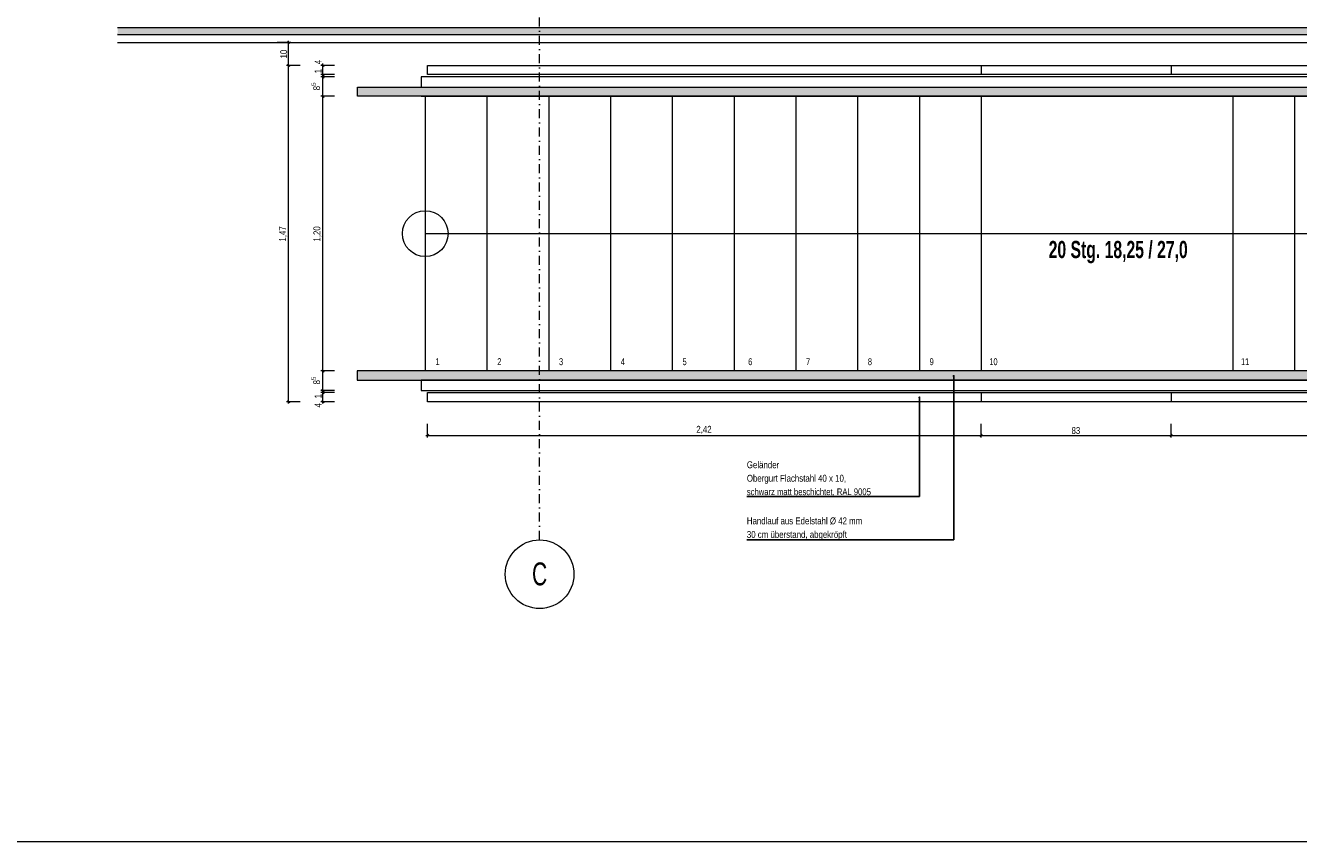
# Model space of a CAD drawing. Header units: metres. Extents: x -58265 to 854892, y -56510 to 35250.
# Tile 13 of 47: x 605708 to 611273, y -51455 to -47889. Entities that reach past the tile are written whole.
import ezdxf

# ---------------------------------------------------------------- set-up
doc = ezdxf.new("R2010")
doc.units = ezdxf.units.M
doc.header["$LTSCALE"] = 0.05
doc.linetypes.add('Achse 24', pattern=[1600, 800, -400, 0, -400])
doc.linetypes.add('Wipeout_Contour', pattern=[20000, 0, -20000])
for name, color, linetype in [('A_1_Schraffuren', 7, 'Continuous'), ('A_4_Detail_Achsen', 7, 'Continuous'), ('A_4_Detail_Bemaßung', 7, 'Continuous'), ('A_4_Detail_Inhalt', 7, 'Continuous'), ('A_4_Details_Linien', 7, 'Continuous'), ('A_4_N_Detail_Inhalt', 7, 'Continuous')]:
    doc.layers.add(name, color=color, linetype=linetype)
doc.styles.add('ERSTELLTER_STIL_2', font='txt')
doc.styles.add('ERSTELLTER_STIL_4', font='ARIALN.TTF', dxfattribs={"width": 0.8})
doc.styles.add('ERSTELLTER_STIL_6', font='txt', dxfattribs={"width": 0.8})
doc.styles.add('ERSTELLTER_STIL_7', font='txt')
doc.dimstyles.new('ERSTELLTER_STIL__1', dxfattribs={"dimtxt": 30, "dimasz": 9.5, "dimexe": 0.18, "dimexo": 50, "dimgap": 0, "dimtad": 1, "dimtih": 1, "dimtoh": 1, "dimlfac": 0.001, "dimzin": 0, "dimdsep": 46, "dimtxsty": 'ERSTELLTER_STIL_2', "dimblk": 'ARROWHEAD_6', "dimblk1": 'ARROWHEAD_6', "dimblk2": 'ARROWHEAD_6', "dimcen": 0.09, "dimclrd": 7, "dimclre": 7, "dimclrt": 7, "dimazin": 0, "dimtfac": 1, "dimtdec": 4, "dimtmove": 0, "dimatfit": 3, "dimfxl": 1, "dimtolj": 1, "dimtzin": 0, "dimarcsym": 0})
doc.dimstyles.new('ERSTELLTER_STIL__2', dxfattribs={"dimtxt": 0.18, "dimasz": 18.24, "dimexe": 0.18, "dimexo": 0.0625, "dimgap": 0, "dimtad": 0, "dimtih": 1, "dimtoh": 1, "dimdec": 4, "dimzin": 0, "dimdsep": 46, "dimcen": 0.09, "dimadec": 0, "dimazin": 0, "dimtfac": 1, "dimtdec": 4, "dimtmove": 0, "dimatfit": 3, "dimldrblk": 'ARROWHEAD_11', "dimfxl": 1, "dimtolj": 1, "dimtzin": 0, "dimarcsym": 0})
doc.dimstyles.new('ERSTELLTER_STIL__4', dxfattribs={"dimtxt": 30, "dimasz": 9.5, "dimexe": 0.18, "dimexo": 50, "dimgap": 0, "dimtad": 1, "dimlfac": 0.001, "dimzin": 0, "dimdsep": 46, "dimtxsty": 'ERSTELLTER_STIL_2', "dimblk": 'ARROWHEAD_6', "dimblk1": 'ARROWHEAD_6', "dimblk2": 'ARROWHEAD_6', "dimcen": 0.09, "dimclrd": 7, "dimclre": 7, "dimclrt": 7, "dimazin": 0, "dimtfac": 1, "dimtdec": 4, "dimtmove": 0, "dimatfit": 3, "dimfxl": 1, "dimtolj": 1, "dimtzin": 0, "dimarcsym": 0})

# ---------------------------------------------------------------- blocks, each defined once
blk = doc.blocks.new('*D190', base_point=(565636.8, -30579.8))
at = {"layer": 'A_4_Detail_Bemaßung', "color": 7, "linetype": 'Continuous', "lineweight": 13}
for p, q in [((607058.2, -49493.7), (606998.9, -49493.7)), ((607003.2, -49488.7), (607013.2, -49498.7)), ((607008.2, -49533.7), (607008.2, -49493.7)), ((607058.2, -49533.7), (606998.9, -49533.7)), ((607003.2, -49528.7), (607013.2, -49538.7)), ((607008.2, -49541.2), (607008.2, -49533.7))]:
    blk.add_line(p, q, dxfattribs=at)
at = {"layer": 'A_4_Detail_Bemaßung', "color": 7, "lineweight": 13, "char_height": 30, "attachment_point": 7, "rotation": 90, "style": 'ERSTELLTER_STIL_2'}
for s, insert in [('\\A1;{\\pql;\\fSwis721 Cn BT|b0|i0|c0|p0;\\W1.000000;1}', (607002.2, -49518.6)), ('\\A1;{\\pql;\\fSwis721 Cn BT|b0|i0|c0|p0;\\W1.000000;4}', (607002.2, -49558.6))]:
    blk.add_mtext(s, dxfattribs=dict(at, insert=insert))
blk = doc.blocks.new('ARROWHEAD_6')
at = {"color": 0, "linetype": 'Continuous', "lineweight": 0}
for p, q in [((0, 0), (-1, 0)), ((-0.5, -0.5), (0.5, 0.5))]:
    blk.add_line(p, q, dxfattribs=at)
blk = doc.blocks.new('*D191', base_point=(565636.8, -30579.8))
at = {"layer": 'A_4_Detail_Bemaßung', "color": 7, "linetype": 'Continuous', "lineweight": 13}
for p, q in [((607058.2, -49483.7), (606998.9, -49483.7)), ((607058.2, -49493.7), (606998.9, -49493.7)), ((607003.2, -49478.7), (607013.2, -49488.7)), ((607003.2, -49488.7), (607013.2, -49498.7)), ((607008.2, -49493.7), (607008.2, -49483.7))]:
    blk.add_line(p, q, dxfattribs=at)
blk = doc.blocks.new('*D192', base_point=(565636.8, -30579.8))
at = {"layer": 'A_4_Detail_Bemaßung', "color": 7, "linetype": 'Continuous', "lineweight": 13}
for p, q in [((607058.2, -49398.7), (606998.9, -49398.7)), ((607003.2, -49393.7), (607013.2, -49403.7)), ((607008.2, -49483.7), (607008.2, -49398.7)), ((607058.2, -49483.7), (606998.9, -49483.7)), ((607003.2, -49478.7), (607013.2, -49488.7))]:
    blk.add_line(p, q, dxfattribs=at)
at = {"layer": 'A_4_Detail_Bemaßung', "color": 7, "lineweight": 13, "insert": (607004.6, -49457.7), "char_height": 30, "attachment_point": 7, "rotation": 90, "style": 'ERSTELLTER_STIL_2'}
blk.add_mtext('\\A1;{\\pql;\\fSwis721 Cn BT|b0|i0|c0|p0;\\W1.000000;8\\fSwis721 Cn BT|b0|i0|c0|p0;\\W1.000000;\\A1{\\H.66x;\\S5^  ;}}', dxfattribs=at)
blk = doc.blocks.new('*D193', base_point=(565636.8, -30579.8))
at = {"layer": 'A_4_Detail_Bemaßung', "color": 7, "linetype": 'Continuous', "lineweight": 13}
for p, q in [((607058.2, -48198.7), (606998.9, -48198.7)), ((607003.2, -48193.7), (607013.2, -48203.7)), ((607008.2, -49398.7), (607008.2, -48198.7)), ((607058.2, -49398.7), (606998.9, -49398.7)), ((607003.2, -49393.7), (607013.2, -49403.7))]:
    blk.add_line(p, q, dxfattribs=at)
at = {"layer": 'A_4_Detail_Bemaßung', "color": 7, "lineweight": 13, "insert": (607002.2, -48833.6), "char_height": 30, "attachment_point": 7, "rotation": 90, "style": 'ERSTELLTER_STIL_2'}
blk.add_mtext('\\A1;{\\pql;\\fSwis721 Cn BT|b0|i0|c0|p0;\\W1.000000;1,20}', dxfattribs=at)
blk = doc.blocks.new('*D194', base_point=(565636.8, -30579.8))
at = {"layer": 'A_4_Detail_Bemaßung', "color": 7, "linetype": 'Continuous', "lineweight": 13}
for p, q in [((607058.2, -48113.7), (606998.9, -48113.7)), ((607003.2, -48108.7), (607013.2, -48118.7)), ((607008.2, -48198.7), (607008.2, -48113.7)), ((607058.2, -48198.7), (606998.9, -48198.7)), ((607003.2, -48193.7), (607013.2, -48203.7))]:
    blk.add_line(p, q, dxfattribs=at)
at = {"layer": 'A_4_Detail_Bemaßung', "color": 7, "lineweight": 13, "insert": (607004.6, -48172.7), "char_height": 30, "attachment_point": 7, "rotation": 90, "style": 'ERSTELLTER_STIL_2'}
blk.add_mtext('\\A1;{\\pql;\\fSwis721 Cn BT|b0|i0|c0|p0;\\W1.000000;8\\fSwis721 Cn BT|b0|i0|c0|p0;\\W1.000000;\\A1{\\H.66x;\\S5^  ;}}', dxfattribs=at)
blk = doc.blocks.new('*D195', base_point=(565636.8, -30579.8))
at = {"layer": 'A_4_Detail_Bemaßung', "color": 7, "linetype": 'Continuous', "lineweight": 13}
for p, q in [((607058.2, -48103.7), (606998.9, -48103.7)), ((607058.2, -48113.7), (606998.9, -48113.7)), ((607003.2, -48098.7), (607013.2, -48108.7)), ((607003.2, -48108.7), (607013.2, -48118.7)), ((607008.2, -48113.7), (607008.2, -48103.7))]:
    blk.add_line(p, q, dxfattribs=at)
blk = doc.blocks.new('*D196', base_point=(565636.8, -30579.8))
at = {"layer": 'A_4_Detail_Bemaßung', "color": 7, "linetype": 'Continuous', "lineweight": 13}
for p, q in [((607058.2, -48063.7), (606998.9, -48063.7)), ((607013.2, -48068.7), (607003.2, -48058.7)), ((607008.2, -48063.7), (607008.2, -48056.2)), ((607008.2, -48103.7), (607008.2, -48063.7)), ((607058.2, -48103.7), (606998.9, -48103.7)), ((607003.2, -48098.7), (607013.2, -48108.7))]:
    blk.add_line(p, q, dxfattribs=at)
at = {"layer": 'A_4_Detail_Bemaßung', "color": 7, "lineweight": 13, "char_height": 30, "attachment_point": 7, "rotation": 90, "style": 'ERSTELLTER_STIL_2'}
for s, insert in [('\\A1;{\\pql;\\fSwis721 Cn BT|b0|i0|c0|p0;\\W1.000000;4}', (607002.2, -48058.7)), ('\\A1;{\\pql;\\fSwis721 Cn BT|b0|i0|c0|p0;\\W1.000000;1}', (607002.2, -48098.7))]:
    blk.add_mtext(s, dxfattribs=dict(at, insert=insert))
blk = doc.blocks.new('*D197', base_point=(565636.8, -30579.8))
at = {"layer": 'A_4_Detail_Bemaßung', "color": 7, "linetype": 'Continuous', "lineweight": 13}
for p, q in [((607465.4, -49689.9), (607465.4, -49630.5)), ((609885.4, -49689.9), (609885.4, -49630.5)), ((607457.9, -49680.5), (607465.4, -49680.5)), ((607470.4, -49675.5), (607460.4, -49685.5)), ((607465.4, -49680.5), (609885.4, -49680.5)), ((609890.4, -49675.5), (609880.4, -49685.5))]:
    blk.add_line(p, q, dxfattribs=at)
at = {"layer": 'A_4_Detail_Bemaßung', "color": 7, "lineweight": 13, "insert": (608640.5, -49674.5), "char_height": 30, "attachment_point": 7, "style": 'ERSTELLTER_STIL_2'}
blk.add_mtext('\\A1;{\\pql;\\fSwis721 Cn BT|b0|i0|c0|p0;\\W1.000000;2,42}', dxfattribs=at)
blk = doc.blocks.new('*D198', base_point=(565636.8, -30579.8))
at = {"layer": 'A_4_Detail_Bemaßung', "color": 7, "linetype": 'Continuous', "lineweight": 13}
for p, q in [((609885.4, -49689.9), (609885.4, -49630.5)), ((610715.4, -49689.9), (610715.4, -49630.5)), ((609890.4, -49675.5), (609880.4, -49685.5)), ((609885.4, -49680.5), (610715.4, -49680.5)), ((610720.4, -49675.5), (610710.4, -49685.5))]:
    blk.add_line(p, q, dxfattribs=at)
at = {"layer": 'A_4_Detail_Bemaßung', "color": 7, "lineweight": 13, "insert": (610280.5, -49674.5), "char_height": 30, "attachment_point": 7, "style": 'ERSTELLTER_STIL_2'}
blk.add_mtext('\\A1;{\\pql;\\fSwis721 Cn BT|b0|i0|c0|p0;\\W1.000000;83}', dxfattribs=at)
blk = doc.blocks.new('*D199', base_point=(565636.8, -30579.8))
at = {"layer": 'A_4_Detail_Bemaßung', "color": 7, "linetype": 'Continuous', "lineweight": 13}
for p, q in [((610715.4, -49689.9), (610715.4, -49630.5)), ((613415.4, -49689.9), (613415.4, -49630.5)), ((610720.4, -49675.5), (610710.4, -49685.5)), ((610715.4, -49680.5), (613415.4, -49680.5)), ((613420.4, -49675.5), (613410.4, -49685.5))]:
    blk.add_line(p, q, dxfattribs=at)
at = {"layer": 'A_4_Detail_Bemaßung', "color": 7, "lineweight": 13, "insert": (612030.5, -49674.5), "char_height": 30, "attachment_point": 7, "style": 'ERSTELLTER_STIL_2'}
blk.add_mtext('\\A1;{\\pql;\\fSwis721 Cn BT|b0|i0|c0|p0;\\W1.000000;2,70}', dxfattribs=at)
blk = doc.blocks.new('*D201', base_point=(565636.8, -30579.8))
at = {"layer": 'A_4_Detail_Bemaßung', "color": 7, "linetype": 'Continuous', "lineweight": 13}
for p, q in [((606908.2, -48063.7), (606848.9, -48063.7)), ((606853.2, -48058.7), (606863.2, -48068.7)), ((606858.2, -49533.7), (606858.2, -48063.7)), ((606908.2, -49533.7), (606848.9, -49533.7)), ((606853.2, -49528.7), (606863.2, -49538.7)), ((606858.2, -49541.2), (606858.2, -49533.7))]:
    blk.add_line(p, q, dxfattribs=at)
at = {"layer": 'A_4_Detail_Bemaßung', "color": 7, "lineweight": 13, "insert": (606852.2, -48833.6), "char_height": 30, "attachment_point": 7, "rotation": 90, "style": 'ERSTELLTER_STIL_2'}
blk.add_mtext('\\A1;{\\pql;\\fSwis721 Cn BT|b0|i0|c0|p0;\\W1.000000;1,47}', dxfattribs=at)
blk = doc.blocks.new('*D202', base_point=(565636.8, -30579.8))
at = {"layer": 'A_4_Detail_Bemaßung', "color": 7, "linetype": 'Continuous', "lineweight": 13}
for p, q in [((606867.6, -47963.7), (606808.2, -47963.7)), ((606863.2, -47968.7), (606853.2, -47958.7)), ((606858.2, -47963.7), (606858.2, -47956.2)), ((606858.2, -48063.7), (606858.2, -47963.7)), ((606908.2, -48063.7), (606848.9, -48063.7)), ((606853.2, -48058.7), (606863.2, -48068.7))]:
    blk.add_line(p, q, dxfattribs=at)
at = {"layer": 'A_4_Detail_Bemaßung', "color": 7, "lineweight": 13, "insert": (606852.2, -48033.6), "char_height": 30, "attachment_point": 7, "rotation": 90, "style": 'ERSTELLTER_STIL_2'}
blk.add_mtext('\\A1;{\\pql;\\fSwis721 Cn BT|b0|i0|c0|p0;\\W1.000000;10}', dxfattribs=at)
blk = doc.blocks.new('ARROWHEAD_11')
at = {"color": 0, "linetype": 'Continuous', "lineweight": 0}
blk.add_line((0, 0), (-1, 0), dxfattribs=at)
at = {"color": 0, "linetype": 'Continuous', "lineweight": 0, "const_width": 0.25, "flags": 128}
blk.add_lwpolyline([(-0.125, 0, 1), (0.125, 0, 1)], format="xyb", close=True, dxfattribs=at)

msp = doc.modelspace()

# ---------------------------------------------------------------- hatches: boundary and pattern name
at = {"layer": 'A_1_Schraffuren', "linetype": 'Continuous', "lineweight": 18}
msp.add_hatch(color=49, dxfattribs=at).paths.add_polyline_path([(613395.428, -47930.838), (613395.428, -47899.366), (606110.99, -47899.366), (606110.99, -47928.711)])
at = {"layer": 'A_1_Schraffuren', "linetype": 'Continuous', "lineweight": 0}
for points in [[(613510.428, -48013.711), (613510.428, -48158.711), (607159.824, -48158.711), (607159.824, -48198.711), (613550.845, -48198.711), (613550.845, -48013.711)], [(607158.237, -49398.711), (607158.237, -49438.711), (615415.428, -49438.711), (615415.428, -49398.711)]]:
    msp.add_hatch(color=29, dxfattribs=at).paths.add_polyline_path(points)

# ---------------------------------------------------------------- linework, layer by layer
at = {"layer": 'A_4_Detail_Achsen', "color": 7, "linetype": 'Achse 24', "lineweight": 15, "flags": 128}
msp.add_lwpolyline([(607955.428, -50137.031), (607955.428, -46335.525)], dxfattribs=at)
at = {"layer": 'A_4_Detail_Achsen', "color": 7, "linetype": 'Continuous', "lineweight": 15}
msp.add_circle((607955.428, -50287.031), 150, dxfattribs=at)
at = {"layer": 'A_4_Detail_Inhalt', "color": 6, "linetype": 'Continuous', "lineweight": 18}
msp.add_lwpolyline([(597031.445, -20414.161), (597031.445, -51455.044), (622468.677, -51455.044), (622468.677, -20414.161)], close=True, dxfattribs=at)
at = {"layer": 'A_4_Details_Linien', "color": 7, "linetype": 'Continuous', "lineweight": 15}
for points in [[(606110.99, -47928.711), (613395.428, -47930.838), (613395.428, -47899.366), (606110.99, -47899.366)], [(606110.99, -47963.711), (613395.428, -47963.711), (613395.428, -47930.838), (606110.99, -47928.711)], [(609885.428, -48063.711), (609885.428, -48103.711)], [(610715.428, -48063.711), (610715.428, -48103.711)], [(613415.428, -48113.711), (607438.149, -48113.711), (607438.149, -48158.711)], [(607438.149, -48198.711), (613415.428, -48198.711)], [(607455.428, -48198.711), (607455.428, -49398.711)], [(607725.428, -48198.711), (607725.428, -49398.711)], [(607995.428, -48198.711), (607995.428, -49398.711)], [(608265.428, -48198.711), (608265.428, -49398.711)], [(608535.428, -48198.711), (608535.428, -49398.711)], [(608805.428, -48198.711), (608805.428, -49398.711)], [(609075.428, -48198.711), (609075.428, -49398.711)], [(609345.428, -48198.711), (609345.428, -49398.711)], [(609615.428, -48198.711), (609615.428, -49398.711)], [(609885.428, -48198.711), (609885.428, -49398.711)], [(610985.428, -48198.711), (610985.428, -49398.711)], [(611255.428, -48198.711), (611255.428, -49398.711)], [(609885.428, -49493.711), (609885.428, -49533.711)], [(610715.428, -49493.711), (610715.428, -49533.711)]]:
    msp.add_lwpolyline(points, dxfattribs=at)
for points in [[(613550.845, -48198.711), (607159.824, -48198.711), (607159.824, -48158.711), (613510.428, -48158.711), (613510.428, -48013.711), (613550.845, -48013.711)], [(615425.428, -48013.711), (615465.428, -48013.711), (615465.428, -49533.711), (607465.428, -49533.711), (607465.428, -49493.711), (615425.428, -49493.711)], [(613455.428, -48103.711), (607465.428, -48103.711), (607465.428, -48063.711), (613415.428, -48063.711), (613415.428, -48013.711), (613455.428, -48013.711)], [(615415.428, -49398.711), (607158.237, -49398.711), (607158.237, -49438.711), (608759.27, -49438.711), (615415.428, -49438.711)], [(615415.428, -49438.711), (607438.149, -49438.711), (607438.149, -49483.711), (615415.428, -49483.711)]]:
    msp.add_lwpolyline(points, close=True, dxfattribs=at)
at = {"layer": 'A_4_Details_Linien', "color": 7, "linetype": 'Continuous', "lineweight": 15, "flags": 128}
msp.add_lwpolyline([(607455.428, -48798.711), (613415.428, -48798.711)], dxfattribs=at)
at = {"layer": 'A_4_Details_Linien', "color": 7, "linetype": 'Continuous', "lineweight": 15}
msp.add_circle((607455.428, -48798.711), 100, dxfattribs=at)

# ---------------------------------------------------------------- texts
at = {"layer": 'A_4_Detail_Achsen', "color": 7, "linetype": 'Continuous', "lineweight": 15, "insert": (607955.428, -50286.468), "char_height": 100, "attachment_point": 5, "style": 'ERSTELLTER_STIL_4'}
msp.add_mtext('\\A1;{\\pqc;\\fArial Narrow|b0|i0|c0|p0;\\W0.800000;C}', dxfattribs=at)
at = {"layer": 'A_4_N_Detail_Inhalt', "color": 7, "linetype": 'Continuous', "lineweight": 15, "char_height": 30, "attachment_point": 5, "style": 'ERSTELLTER_STIL_7'}
for s, insert in [('\\A1;{\\pqc;\\fSwis721 LtCn BT|b0|i0|c0|p0;\\W1.000000;1}', (607509.286, -49358.336)), ('\\A1;{\\pqc;\\fSwis721 LtCn BT|b0|i0|c0|p0;\\W1.000000;2}', (607779.286, -49358.336)), ('\\A1;{\\pqc;\\fSwis721 LtCn BT|b0|i0|c0|p0;\\W1.000000;3}', (608049.286, -49358.62)), ('\\A1;{\\pqc;\\fSwis721 LtCn BT|b0|i0|c0|p0;\\W1.000000;4}', (608319.286, -49358.336)), ('\\A1;{\\pqc;\\fSwis721 LtCn BT|b0|i0|c0|p0;\\W1.000000;5}', (608589.286, -49358.639)), ('\\A1;{\\pqc;\\fSwis721 LtCn BT|b0|i0|c0|p0;\\W1.000000;6}', (608876.219, -49358.639)), ('\\A1;{\\pqc;\\fSwis721 LtCn BT|b0|i0|c0|p0;\\W1.000000;7}', (609129.286, -49358.336)), ('\\A1;{\\pqc;\\fSwis721 LtCn BT|b0|i0|c0|p0;\\W1.000000;8}', (609399.286, -49358.639)), ('\\A1;{\\pqc;\\fSwis721 LtCn BT|b0|i0|c0|p0;\\W1.000000;9}', (609669.286, -49358.62)), ('\\A1;{\\pqc;\\fSwis721 LtCn BT|b0|i0|c0|p0;\\W1.000000;1\\fSwis721 LtCn BT|b0|i0|c0|p0;\\W1.000000;0}', (609939.286, -49358.639)), ('\\A1;{\\pqc;\\fSwis721 LtCn BT|b0|i0|c0|p0;\\W1.000000;1\\fSwis721 LtCn BT|b0|i0|c0|p0;\\W1.000000;1}', (611039.286, -49358.336))]:
    msp.add_mtext(s, dxfattribs=dict(at, insert=insert))

# ---------------------------------------------------------------- dimensions: what is measured, and where the dimension line sits
at = {"layer": 'A_4_Detail_Bemaßung', "color": 7, "linetype": 'Continuous', "lineweight": 13}
for base, p1, p2, picture, middle in [((606858.237, -47963.711), (607386.561, -48063.711), (606706.457, -47963.711), '*D202', (606837.237, -48010.802)), ((606858.237, -48063.711), (607386.561, -49533.711), (607386.561, -48063.711), '*D201', (606837.237, -48794.756)), ((607008.236790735, -48113.710864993), (607159.824405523, -48198.710864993), (607438.148704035, -48113.710864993), '*D194', (606987.236790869, -48120.942215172)), ((607008.237, -48063.711), (607465.428, -48103.711), (607465.428, -48063.711), '*D196', (606987.237, -48047.295)), ((607008.237, -48103.711), (607438.149, -48113.711), (607465.428, -48103.711), '*D195', (606987.237, -48087.295)), ((607008.237, -48198.711), (607158.237, -49398.711), (607159.824, -48198.711), '*D193', (606987.237, -48794.756)), ((607008.236790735, -49398.710869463), (607438.148704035, -49483.710869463), (607158.236790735, -49398.710869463), '*D192', (606987.236790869, -49405.942219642)), ((607008.237, -49493.711), (607465.428, -49533.711), (607465.428, -49493.711), '*D190', (606987.237, -49547.217)), ((607008.237, -49483.711), (607465.428, -49493.711), (607438.149, -49483.711), '*D191', (606987.237, -49507.217))]:
    dim = msp.add_linear_dim(base=base, p1=p1, p2=p2, angle=90, dimstyle='ERSTELLTER_STIL__4', dxfattribs=at)
    dim.commit()
    dim.dimension.update_dxf_attribs({"geometry": picture, "text_midpoint": middle, "dimtype": 160, "text_rotation": 90})
for base, p1, p2, picture, middle in [((613415.428, -49680.518), (610715.428, -49533.711), (613415.428, -48013.711), '*D199', (612069.383, -49659.518)), ((609885.428, -49680.518), (607465.428, -49533.711), (609885.428, -48198.711), '*D197', (608679.383, -49659.518)), ((610715.428, -49680.518), (609885.428, -48198.711), (610715.428, -49533.711), '*D198', (610303.337, -49659.518))]:
    dim = msp.add_linear_dim(base=base, p1=p1, p2=p2, dimstyle='ERSTELLTER_STIL__1', dxfattribs=at)
    dim.commit()
    dim.dimension.update_dxf_attribs({"geometry": picture, "text_midpoint": middle, "dimtype": 160})

# ---------------------------------------------------------------- next in the draw order: wipeouts: each hides what was drawn before it
at = {"color": 7, "linetype": 'Wipeout_Contour', "lineweight": 25, "ltscale": 2449750.093895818}
msp.add_wipeout([(610158.317, -48812.988), (610810.492, -48812.988), (610810.492, -48931.738), (610158.317, -48931.738)], dxfattribs=at).dxf.layer = 'A_4_Detail_Achsen'
at = {"color": 7, "linetype": 'Wipeout_Contour', "lineweight": 15, "ltscale": 2444673.677421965}
msp.add_wipeout([(608841.339, -49774.601), (609419.778, -49774.601), (609419.778, -49960.851), (608841.339, -49960.851)], dxfattribs=at).dxf.layer = 'A_4_N_Detail_Inhalt'
at = {"color": 7, "linetype": 'Wipeout_Contour', "lineweight": 15, "ltscale": 2444639.085194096}
msp.add_wipeout([(608841.339, -50022.101), (609365.712, -50022.101), (609365.712, -50160.851), (608841.339, -50160.851)], dxfattribs=at).dxf.layer = 'A_4_N_Detail_Inhalt'

# ---------------------------------------------------------------- next in the draw order: texts
at = {"layer": 'A_4_Detail_Achsen', "color": 7, "linetype": 'Continuous', "lineweight": 25, "insert": (610484.405, -48879.817), "char_height": 75, "attachment_point": 5, "style": 'ERSTELLTER_STIL_6'}
msp.add_mtext('\\A1;{\\pqc;\\fSwis721 Cn BT|b1|i0|c0|p0;\\W0.800000;20 Stg. 18,2\\fSwis721 Cn BT|b1|i0|c0|p0;\\W0.800000;5\\fSwis721 Cn BT|b1|i0|c0|p0;\\W0.800000; / 27,0}', dxfattribs=at)
at = {"layer": 'A_4_N_Detail_Inhalt', "color": 7, "linetype": 'Continuous', "lineweight": 15, "char_height": 30, "attachment_point": 7, "style": 'ERSTELLTER_STIL_2'}
for s, insert, line_spacing_factor in [('\\A1;{\\pql;\\fSwis721 Cn BT|b0|i0|c0|p0;\\W1.000000;Geländer\\P\\pql;\\fSwis721 Cn BT|b0|i0|c0|p0;\\W1.000000;Obergurt Flachstahl 40 x 10\\fSwis721 Cn BT|b0|i0|c0|p0;\\W1.000000;,\\P\\pql;\\fSwis721 Cn BT|b0|i0|c0|p0;\\H0.971463x;\\W1.000000;schwarz matt beschichtet, RAL 900\\fSwis721 Cn BT|b0|i0|c0|p0;\\H1.029376x;\\W1.000000;5}', (608861.339, -49947.282), 1.179977), ('\\A1;{\\pql;\\fSwis721 Cn BT|b0|i0|c0|p0;\\W1.000000;Handlauf aus Edelstahl Ø 42 mm\\P\\pql;\\fSwis721 Cn BT|b0|i0|c0|p0;\\W1.000000;30 cm überstand, abgekröpft }', (608861.339, -50137.407), 1.185759)]:
    msp.add_mtext(s, dxfattribs=dict(at, insert=insert, line_spacing_factor=line_spacing_factor))

# ---------------------------------------------------------------- next in the draw order: leaders
at = {"layer": 'A_4_N_Detail_Inhalt', "color": 251, "linetype": 'Continuous', "lineweight": 13, "annotation_type": 0, "has_hookline": 1, "hookline_direction": 1}
for points, text_width in [([(609765.518, -49420.985), (609765.518, -50137.407), (608861.339, -50137.407)], 490.89), ([(609615.518, -49514.768), (609615.518, -49947.282), (608861.339, -49947.282)], 541.154)]:
    msp.add_leader(points, dimstyle='ERSTELLTER_STIL__2', dxfattribs=dict(at, text_width=text_width))

doc.saveas('drawing.dxf')
